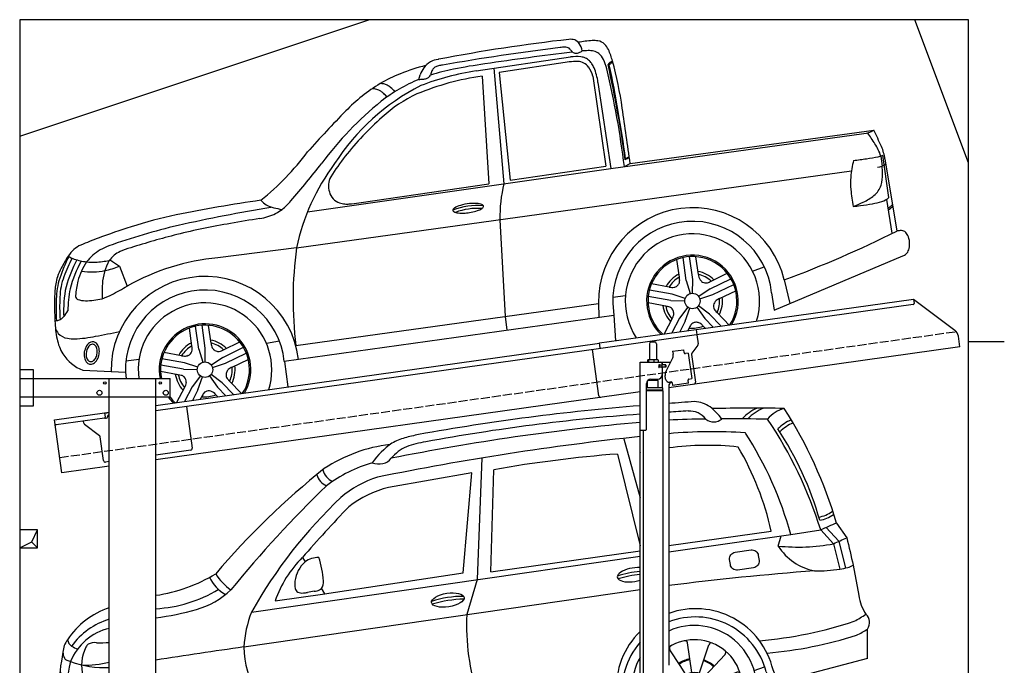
# Model space of a CAD drawing. Extents: x 199 to 6000, y -475 to 5750.
# Tile 3 of 3: x 199 to 5700, y 2144 to 5750. Entities that reach past the tile are written whole.
import ezdxf

# ---------------------------------------------------------------- set-up
doc = ezdxf.new("R2010")
doc.units = 0
doc.header["$LTSCALE"] = 10
doc.header["$MEASUREMENT"] = 0
doc.linetypes.add('GEN3', pattern=[6.25, 5, -1.25])
doc.layers.get('0').update_dxf_attribs({"linetype": 'CONTINUOUS'})
for name, color, linetype in [('3', 6, 'GEN3'), ('BREAKTHROUGH', 1, 'CONTINUOUS'), ('CAR', 1, 'CONTINUOUS'), ('SICHTBARE_KANTEN_DIN_', 7, 'CONTINUOUS')]:
    doc.layers.add(name, color=color, linetype=linetype)
doc.layers.add('AM_0', color=7, linetype='CONTINUOUS', lineweight=30)

# ---------------------------------------------------------------- blocks, each defined once
blk = doc.blocks.new('Car195K_OG')
at = {"layer": 'CAR'}
for p, q in [((23121, 2973.4), (23649.1, 3051.7)), ((23220.3, 2988.5), (23276.3, 2342.8)), ((23642.7, 3024.1), (23249, 2965.9)), ((22801, 2926.7), (22809.4, 2952.6)), ((23154.1, 2945.1), (23192.6, 2343.7)), ((23249, 2965.9), (23311.6, 2364.5)), ((23773.2, 2944.6), (23846.3, 2442.1)), ((23801.5, 2909.9), (23872.7, 2429)), ((23981.4, 2455.9), (25342.2, 2643.7)), ((23872.7, 2429), (25286.3, 2623.8)), ((25382.1, 2498.3), (25388.9, 2442.7)), ((25427.3, 2267.1), (25392.5, 2503.5)), ((25405, 2482), (25470.3, 2078.4)), ((22179.4, 2187.5), (23872.7, 2429)), ((23311.6, 2364.5), (23846.3, 2442.1)), ((23949.2, 2439.5), (23981.4, 2455.9)), ((22118.2, 1984.9), (25217.9, 2415.7)), ((22466.6, 2237.3), (23192.6, 2343.7)), ((25412.9, 2255.8), (25442.6, 2067.6)), ((25421.9, 2205.8), (25446.2, 2227.7)), ((25423.5, 2195.2), (25447.8, 2217.1)), ((23253.7, 2142.7), (23282.4, 1602.1)), ((22118.2, 1984.9), (21678.2, 1930.4)), ((24295.1, 1804), (24277.1, 1931.4)), ((24330.7, 1809), (24312.8, 1936.5)), ((24363.1, 1837), (24349.2, 1936.2)), ((24785.6, 1637.2), (25504.9, 1941.4)), ((21090.1, 1909), (21128.3, 1883.8)), ((21128.3, 1883.8), (21172.4, 1772.5)), ((24256.2, 1821.9), (24242.2, 1921.2)), ((24665.2, 1855.9), (24730.7, 1880.5)), ((24433.4, 1799.6), (24523.5, 1843.5)), ((24198.9, 1766.6), (24100.2, 1784)), ((24295.1, 1804), (24317.1, 1730)), ((24329.9, 1731.8), (24330.7, 1809)), ((24428.4, 1757.1), (24544.1, 1813.5)), ((24444.2, 1724.7), (24559.8, 1781.1)), ((24842.3, 1807.7), (24873.5, 1674.5)), ((23886.7, 1710.4), (23954.3, 1719)), ((24209.2, 1691.7), (24082.5, 1714)), ((24215.4, 1727.2), (24088.7, 1749.5)), ((24288.6, 1702.5), (24215.4, 1727.2)), ((24428.4, 1757.1), (24364.8, 1713.2)), ((24370.5, 1701.6), (24444.2, 1724.7)), ((24480.8, 1702.5), (24570.9, 1746.5)), ((24771.9, 1735.3), (24785.6, 1637.2)), ((22114, 1440), (23804.5, 1674.5)), ((23804.4, 1677.9), (23806.6, 1597.7)), ((23884.8, 1674), (23889.5, 1609.7)), ((24190.8, 1658.4), (24081.4, 1677.7)), ((24180.2, 1660.3), (24184.8, 1659.4)), ((24184.8, 1659.4), (24190.8, 1658.4)), ((24209.2, 1691.7), (24286.4, 1689.8)), ((24303.8, 1654.2), (24257.7, 1592.2)), ((24354.4, 1653.7), (24399.1, 1590.7)), ((24425, 1615.7), (24363.6, 1662.6)), ((22049.2, 1351.9), (23889.5, 1609.7)), ((23282.4, 1602.1), (23292.1, 1526)), ((23889.5, 1609.7), (23900, 1467)), ((24289.5, 1575.3), (24315.1, 1648.2)), ((24425, 1615.7), (24489.6, 1548.8)), ((24466.9, 1624.1), (24536.6, 1552)), ((21572.4, 1420.6), (21554.4, 1548)), ((21608, 1425.6), (21590.1, 1553)), ((21640.4, 1453.5), (21626.5, 1552.8)), ((24216, 1590.4), (24170.6, 1505)), ((24257.7, 1592.2), (24214.6, 1511.2)), ((24289.5, 1575.3), (24258.7, 1517.4)), ((24315.5, 1547.5), (24315.5, 1547.5)), ((24389.3, 1549.1), (24401.4, 1536.5)), ((24399.1, 1590.7), (24445.5, 1542.7)), ((21533.5, 1438.5), (21519.5, 1537.8)), ((24310.4, 1538), (24302.8, 1523.6)), ((21705.7, 1373.6), (21821.4, 1430.1)), ((21710.7, 1416.1), (21800.8, 1460.1)), ((21949.3, 1453.7), (22022.9, 1465.9)), ((21476.2, 1383.2), (21377.5, 1400.6)), ((21572.4, 1420.6), (21594.4, 1346.6)), ((21607.2, 1348.4), (21608, 1425.6)), ((21721.5, 1341.3), (21837.1, 1397.7)), ((21164.7, 1355.1), (21238, 1363.6)), ((21486.5, 1308.3), (21359.8, 1330.6)), ((21492.8, 1343.7), (21366, 1366.1)), ((21565.9, 1319.1), (21492.8, 1343.7)), ((21705.7, 1373.6), (21642.1, 1329.8)), ((21647.8, 1318.2), (21721.5, 1341.3)), ((21758.1, 1319.1), (21848.2, 1363)), ((22050.2, 1350.8), (22070.1, 1208.8)), ((20924.3, 1302.2), (21162.1, 1290.6)), ((21162.1, 1290.6), (21165.3, 1256.1)), ((21457.5, 1276.8), (21358.7, 1294.2)), ((21486.5, 1308.3), (21563.7, 1306.4)), ((21581.1, 1270.8), (21535, 1208.8)), ((21631.7, 1270.3), (21676.4, 1207.3)), ((21702.3, 1232.3), (21640.9, 1279.2)), ((21566.8, 1191.9), (21592.4, 1264.7)), ((21702.3, 1232.3), (21766.2, 1166.1)), ((21744.2, 1240.7), (21810.3, 1172.3)), ((21492.4, 1205.3), (21447.7, 1121.3)), ((21535, 1208.8), (21491.8, 1127.5)), ((21566.8, 1191.9), (21535.9, 1133.7)), ((21666.6, 1165.6), (21678.1, 1153.7)), ((21676.4, 1207.3), (21722.1, 1159.9))]:
    blk.add_line(p, q, dxfattribs=at)
for centre in [(24329.4, 1688.8), (21606.7, 1305.3)]:
    blk.add_circle(centre, 43, dxfattribs=at)
for centre, radius, start, end in [((24725.5, -6417.7), 9629, 96.47446, 100.85339), ((23649.3, 3077.1), 73.4, 72.0898, 97.6069), ((23650, 3094.4), 56.9, 35.9086, 67.3631), ((23832.5, 2323.2), 822.5, 94.426, 99.8167), ((23777.6, 2991.2), 152.2, 80.9074, 93.2384), ((23792.1, 3075.4), 66.8, 45.6842, 81.7861), ((25070.3, -9124.1), 12317.2, 96.90144, 99.99265), ((23634, 2858.3), 249.5, 96.8777, 100.1641), ((23616, 3021.3), 85.5, 85.9946, 97.9359), ((23619.3, 3068.3), 38.4, 65.5879, 86.0234), ((23619.1, 3070.4), 36.5, 43.8646, 64.7121), ((23571.1, 3022.9), 104.1, 32.7935, 44.4029), ((23677.8, 3128.9), 56, 280.5355, 299.3451), ((23621.7, 3072.3), 92.9, 8.1919, 36.7067), ((23656.4, 3163.5), 96.7, 300.338, 306.2448), ((24992.5, -27275.5), 30388, 92.35054, 92.41212), ((23751.8, 2946.5), 140.6, 79.1301, 92.2727), ((23766, 3022.2), 63.5, 49.8976, 78.8423), ((23759.7, 3045.6), 110.8, 25.2971, 44.499), ((23558.5, 2950.6), 333.3, 13.5316, 25.2706), ((22931.6, 2895.4), 144.9, 99.108, 116.6374), ((22942.2, 2853.8), 187.6, 98.9124, 100.2979), ((26225.5, -17672.4), 20910, 97.05182, 98.40228), ((23681.1, 2759.7), 267.2, 88.2709, 98.5554), ((23681.2, 2826.2), 227.8, 83.6924, 98.3399), ((23680.9, 3113.3), 40.8, 236.7299, 252.2157), ((23679.7, 3115.2), 42.2, 254.5709, 281.4228), ((23687.6, 2951), 75.8, 35.4766, 88.7967), ((23693.9, 2957.4), 96, 67.0925, 82.6238), ((23701.6, 2978.4), 73.7, 44.3659, 66.3045), ((23675.9, 2952.7), 110.1, 33.0246, 44.5609), ((23739.3, 2993.6), 102.6, 25.6956, 48.8006), ((23619.1, 2931.2), 238, 13.3074, 26.6844), ((23911.8, 2953.6), 79.8, 111.4449, 122.6702), ((21876.5, 2471.8), 2081.9, 8.1279, 15.5124), ((23117.4, 1910.5), 1128.3, 104.3029, 111.8361), ((22961, 2901.2), 160.1, 146.1118, 161.2737), ((23324.2, 1577.7), 1410.4, 98.2826, 111.3172), ((22922.2, 2924), 115.1, 118.8736, 144.7924), ((23249.9, 1727), 1282, 101.475, 107.3981), ((22973.6, 2931.3), 108.3, 153.5786, 166.173), ((22910.6, 2962.9), 37.8, 122.3352, 153.9797), ((22924.1, 2936.3), 67.5, 101.7843, 120.0081), ((22965.2, 2746.4), 261.9, 97.0656, 102.1006), ((23612.4, -105.2), 3149.6, 98.0743, 101.3082), ((23634.9, 2909.8), 142.6, 14.1152, 37.0506), ((23635.1, 2926), 158.8, 24.3684, 33.0808), ((23504.4, 2874.6), 299.2, 6.7816, 23.0043), ((19067.5, 1841.9), 4918.1, 6.9798, 13.4516), ((23887.9, 2992), 34.5, 123.6947, 150.1279), ((17572.8, 1598.4), 6441.6, 7.83556, 12.65201), ((23985.5, 2871.9), 182.2, 123.8481, 131.5184), ((16913.2, 1530.4), 7106.9, 7.69928, 12.003), ((23023.9, 2145.2), 875.7, 111.8698, 120.0726), ((23144.3, 2096), 898.8, 112.4581, 127.9936), ((23373.2, 1438.1), 1522.9, 98.2711, 112.5029), ((22804.1, 3165.9), 239.2, 269.2554, 274.7751), ((22817.1, 3013.3), 86.1, 274.6028, 287.554), ((22830.8, 2970.7), 41.3, 287.2901, 312.0916), ((22823.6, 2975.9), 50.1, 314.2088, 329.1782), ((23930.5, 2663.7), 1101.8, 164.5522, 164.9235), ((23378.2, 1782.6), 1245.4, 117.0691, 147.2632), ((23098.4, 2059.5), 987.4, 121.3251, 135.6147), ((22538.6, 2658.5), 215.2, 86.2814, 89.6675), ((22548.3, 2807.1), 66.2, 73.9912, 86.2876), ((22546.7, 2803.9), 69.7, 62.8909, 73.4731), ((22533.4, 2778.6), 98.3, 53.4523, 62.7327), ((22587, 2815.8), 87.2, 77.3215, 91.2525), ((22588.4, 2828.5), 74.5, 61.19, 76.4796), ((22562.8, 2782.3), 127.3, 50.9058, 61.1256), ((22402.3, 2586.7), 380.4, 45.6097, 50.7159), ((22489.7, 2719.9), 171.5, 47.7388, 53.4153), ((23098.8, 2173.5), 739, 114.674, 132.8815), ((22258, 2469.5), 512.7, 44.4871, 47.3964), ((26749.9, -1519.5), 6100.4, 135.58043, 138.52074), ((23802, 1310.4), 1923.1, 129.0252, 143.3715), ((3868, -234.4), 20292.5, 7.61845, 8.50319), ((23593.6, 1564.6), 1522.7, 130.932, 142.2518), ((25277.4, 2737.4), 113.9, 274.4979, 304.6598), ((19320.8, -258.7), 6684.3, 24.85685, 25.73491), ((24475.6, 2009.6), 1035.8, 32.5449, 36.6162), ((25068, 2387.6), 333.1, 19.424, 32.5525), ((25106.2, 2436.6), 302.2, 8.6549, 22.2609), ((20954, 3443.5), 1533.9, 308.9936, 323.0318), ((23683.4, 1492.6), 1637.8, 142.1816, 147.0795), ((24013.3, 2397.8), 98.4, 111.6743, 126.8161), ((24034.6, 2357.7), 147.5, 113.2074, 122.0972), ((25053.2, 4029.9), 1566.2, 276.4431, 279.1472), ((25022.3, 4325), 1862.6, 278.6443, 280.6814), ((25352.2, 2585.8), 92.4, 279.5157, 293.1633), ((25383.2, 2513), 13.3, 293.7852, 314.5208), ((17963.1, 5798.2), 5441.5, 319.2747, 322.1291), ((23277.8, 1745.7), 1184, 143.1321, 168.3482), ((25942.2, 2306.9), 732.4, 166.8492, 174.193), ((25354, 2524), 88.5, 276.2862, 308.9628), ((24890.6, 2391.9), 500.9, 0.8296, 5.8111), ((22401.9, 2331.7), 106.3, 151.3746, 198.6279), ((25594, 2348.5), 381.8, 175.1142, 185.6841), ((25188, 2392.5), 203.5, 343.5756, 1.8745), ((24066.9, 2153.7), 813.3, 166.477, 180.7778), ((26340.9, 2425.2), 1132.6, 185.8029, 190.6157), ((25270.7, 2370.7), 118.1, 307.9631, 342.404), ((22389.5, 2323.1), 91.9, 195.9846, 250.2132), ((25161.6, 2508.3), 293.7, 294.5805, 308.219), ((25357.4, 2342.6), 102.8, 287.1634, 312.7722), ((23094, -5942.2), 8277.4, 98.16006, 101.48486), ((24039.2, -9852.5), 12239.6, 99.71311, 102.18461), ((22029.6, 2350.3), 148.3, 221.8603, 236.9371), ((22024.6, 2356.6), 151, 239.8265, 256.9166), ((22106.2, 2697.6), 501.7, 256.6518, 262.041), ((21898.6, 2374.9), 222.9, 297.3948, 308.516), ((21774.1, 2524.6), 417.6, 309.0964, 318.519), ((22395, 2340.1), 109.8, 250.5155, 265.7031), ((22399.6, 2406.1), 175.9, 265.8057, 274.1496), ((22367.6, 2820.2), 591.2, 274.2897, 279.6382), ((23130.2, 1851.2), 371.1, 85.3193, 111.9662), ((23005.2, 2193.5), 14.4, 133.1718, 162.4623), ((23022.4, 2176.9), 38.3, 126.3475, 134.91), ((23063.3, 2110.4), 116.3, 104.9055, 123.1489), ((23127.9, 1859.8), 346.2, 85.9264, 110.6585), ((23112.3, 1953.5), 280.6, 95.8383, 106.3349), ((23109.6, 2009.9), 224.2, 84.0935, 96.6363), ((23094.4, 2296.5), 108.3, 288.4762, 302.4692), ((23122.7, 2143.9), 89.6, 74.227, 83.5751), ((23137.7, 2195), 36.3, 57.0058, 75.11), ((23130.6, 2237.2), 38.9, 304.3291, 315.457), ((23151.4, 2216.1), 11.2, 19.6705, 57.1037), ((23148.1, 2220.2), 14.5, 314.8448, 342.3277), ((23154.9, 2217.9), 7.28, 343.4502, 15.8501), ((24330.8, 1683.2), 526.4, 13.6855, 180.5716), ((24805, 3250.7), 1117.2, 292.2247, 295.3737), ((24401.2, 8420.5), 6258.8, 277.58739, 277.95954), ((24945.3, 4549.5), 2349.8, 277.8917, 279.53), ((25284.5, 2575.9), 347.3, 278.2404, 287.2987), ((22005.6, -480.5), 2708.3, 101.9247, 107.4391), ((29526.3, -42816.6), 45606.5, 99.61081, 99.81904), ((21864.7, 2463.7), 317.5, 278.5836, 295.455), ((22998.3, 2195.8), 7.12, 163.2397, 194.3716), ((23002, 2197.5), 11.2, 197.9811, 241.2596), ((23024.2, 2237.8), 57.1, 241.221, 266.1181), ((23043.3, 2390.4), 210.9, 263.7449, 274.3603), ((23038.5, 2477.5), 298.1, 273.9967, 280.5948), ((23049.8, 2423.5), 242.9, 280.3268, 288.9663), ((22304.8, -1392.6), 3668.2, 107.6293, 110.6581), ((22431.9, -1889.3), 4118, 103.7101, 109.3275), ((22471.7, -2143.7), 4326.3, 99.6203, 103.6618), ((24329.4, 1688.8), 444.9, 6.0029, 181.8997), ((21748, 24), 2146.4, 110.091, 112.8821), ((22799.3, -3159), 5390.8, 104.4964, 107.3526), ((24329.4, 1688.8), 375.1, 342.6049, 213.2261), ((22517.5, 8033.8), 6647.2, 290.47429, 296.3734), ((25500.6, 1955.7), 126.4, 91.5686, 103.8722), ((25497.5, 2049.1), 32.9, 44.6103, 90.5785), ((25474, 2026.9), 65.2, 18.3609, 44.0278), ((25423.4, 2008.1), 119.2, 359.0927, 19.2704), ((20977.9, 1854.4), 160.6, 113.6637, 130.6793), ((21176, 1709.2), 306.7, 110.4374, 129.9184), ((21313.2, 1559.4), 444.1, 105.904, 114.0907), ((24174.1, 1698.1), 2075.8, 172.0602, 187.1405), ((25439.5, 2006.5), 103, 342.2868, 359.8428), ((21621.8, 1534.3), 873.5, 152.5943, 161.1559), ((21618, 1444.6), 920.1, 147.4831, 152.2848), ((21753, 1471.8), 999, 152.8208, 159.3143), ((20986.1, 1850), 169.3, 131.8216, 148.2153), ((20986.6, 2198.7), 297, 240.9009, 248.1435), ((21196, 1710.7), 318.8, 132.8466, 141.8155), ((21193.3, 1829.3), 148.7, 114.368, 144.747), ((21794.6, 667.7), 1268, 95.2674, 119.3883), ((24329.4, 1688.8), 256, 329.0759, 226.637), ((24329.4, 1688.8), 248.2, 327.6097, 228.0879), ((25488, 1992.9), 54.2, 288.1479, 310.1389), ((25486.5, 1990.6), 53.5, 313.033, 343.2157), ((21108.6, 1714.1), 343.7, 152.554, 161.4737), ((21563.5, 1559.6), 762.4, 151.9407, 164.1197), ((21513.8, 1584.4), 682.7, 151.3057, 165.3772), ((20979.5, 2227.8), 321.8, 251.2501, 263.9212), ((21264.4, 1698.2), 381.7, 146.6907, 164.5267), ((20977.5, 2108.3), 203.1, 260.9099, 274.7254), ((20952, 2592.4), 687.8, 273.5247, 280.0394), ((21338, 1765.5), 305.4, 150.644, 176.5084), ((20960, 2278), 428.6, 281.7279, 293.1276), ((21071.6, 1887), 28.1, 61.2378, 89.4029), ((21025.5, 1795), 131, 60.4496, 62.9607), ((21047.6, 1737.9), 278.4, 162.1393, 170.2129), ((21209.1, 1687.3), 433.7, 162.6731, 178.3134), ((21186.5, 1692.2), 391.2, 160.2072, 177.3163), ((20978.3, 2359.6), 508.6, 262.9991, 270.6259), ((20976, 2197.6), 346.7, 271.2967, 281.8292), ((21607, 1300.7), 525.4, 6.8123, 180.6793), ((24329.4, 1688.8), 167.9, 116.7612, 151.2388), ((24329.4, 1688.8), 152, 118.8141, 149.1859), ((24153.7, 1802.1), 104.4, 0.6272, 10.9408), ((24329.4, 1688.8), 167.9, 44.7612, 79.2388), ((24329.4, 1688.8), 152, 46.8141, 77.1859), ((24487.9, 1849.2), 125.4, 185.6208, 192.7363), ((24403.7, 1830.9), 39.2, 193.7941, 216.812), ((21076, 1728.4), 308, 169.3587, 176.4157), ((21499, 1631.5), 682.6, 168.4475, 182.6193), ((21442.8, 1672.8), 560.9, 166.8918, 175.2579), ((22031.4, 1721.4), 1000.1, 176.4095, 181.1259), ((19812.4, 4103.3), 2698.5, 298.1402, 300.2624), ((24225.5, 1888.3), 124.5, 257.6814, 265.1534), ((24217.3, 1802.9), 38.8, 266.5628, 283.705), ((24215.2, 1810.8), 46.9, 283.9683, 307.0907), ((24219.9, 1805.2), 39.6, 306.4538, 331.4072), ((24224.7, 1801), 33.4, 333.7468, 3.8019), ((24410.2, 1835.3), 47.1, 216.3686, 230.9953), ((24408.8, 1833.3), 44.7, 230.8204, 248.5107), ((24404.1, 1821.7), 32.1, 248.6824, 268.6356), ((24403.2, 1824), 34.4, 270.1953, 286.918), ((24383, 1890.9), 104.3, 286.8381, 298.8895), ((21798.3, 1675.2), 1032.3, 175.9846, 179.8652), ((21926.1, 1660.4), 1131.5, 177.4627, 183.7844), ((21459.2, 1633.7), 618.3, 168.5229, 179.9927), ((20925.9, 1717.6), 42.1, 177.9174, 184.6923), ((20901.9, 1715.1), 17.9, 182.8028, 225.5165), ((20966.2, 1937.4), 244.5, 285.4812, 299.1104), ((21606.7, 1305.3), 444.9, 6.0029, 181.8997), ((24329.4, 1688.8), 167.9, 332.7612, 7.2388), ((22725.6, 1672.4), 1959.6, 179.8471, 180.9069), ((22094, 1652.8), 1319.3, 177.9484, 183.2062), ((20906.7, 1720.8), 25.4, 226.8075, 244.4586), ((20939.3, 1819.3), 129, 250.2491, 269.7482), ((20940, 2060.5), 370.2, 269.8044, 284.2921), ((21606.7, 1305.3), 373.1, 342.5909, 187.5819), ((24329.4, 1688.8), 167.9, 188.7612, 223.2388), ((24329.4, 1688.8), 152, 190.8141, 221.1859), ((24183.7, 1612.7), 46.2, 51.2646, 81.2434), ((24486.2, 1658.8), 39.4, 169.7821, 183.9694), ((24475.8, 1658.2), 29, 184.1677, 211.3441), ((24494.2, 1657.1), 47.5, 152.9007, 169.4201), ((24490.2, 1659.4), 43, 130.4068, 153.292), ((24512.1, 1625.7), 82.9, 112.1642, 126.7908), ((24329.4, 1688.8), 152, 334.8141, 5.1859), ((22450.5, 1656.6), 1684.3, 180.5165, 182.7169), ((20764.5, 1650), 72.3, 306.5047, 316.5954), ((20665.9, 1732.6), 200.9, 318.8046, 330.542), ((24188.1, 1622.9), 35.7, 26.9866, 46.4496), ((24122.8, 1643.8), 107.4, 329.1316, 338.1496), ((24178.3, 1617.8), 46.8, 4.1107, 27.1242), ((24181.9, 1618.1), 43.1, 340.6045, 3.9805), ((24531.1, 1693.8), 94.7, 212.3506, 227.3756), ((20662.5, 2019.9), 455.6, 283.4014, 284.7659), ((21391.9, 1601.8), 624.3, 182.3021, 191.5824), ((20753.3, 1683), 106.6, 283.7471, 294.825), ((20773, 1639.1), 58.5, 295.2909, 306.165), ((21606.7, 1305.3), 256, 329.2987, 191.0852), ((21606.7, 1305.3), 248.2, 327.8444, 191.4374), ((24404.5, 1494.1), 103.8, 143.7217, 154.9669), ((24329.4, 1688.8), 152, 262.8141, 293.1859), ((24348.3, 1536.6), 33.3, 120.8621, 145.458), ((24349.2, 1531.9), 37.9, 92.4372, 118.4504), ((24350.1, 1522.3), 47.5, 70.7543, 93.0472), ((24352.9, 1530.3), 39, 53.8197, 70.6772), ((24317.1, 1487), 95.2, 40.691, 51.8177), ((20854.4, 1562.9), 87.1, 197.0427, 219.5236), ((20851, 1566.5), 87, 222.8153, 261.3631), ((20849.2, 2175.3), 698.8, 272.4053, 282.0828), ((19885.4, 7455.1), 6065.5, 280.54505, 281.83016), ((24329.4, 1688.8), 167.9, 294.651, 295.2388), ((21038.6, 1528.6), 263.5, 191.3992, 210.9578), ((20873.6, 1662.7), 185.5, 258.9402, 271.529), ((21012.5, 1394.6), 80.1, 140.9741, 167.0741), ((21013.6, 1392.2), 71.1, 141.4617, 176.5914), ((20983.2, 1419.7), 41.6, 98.7114, 142.4272), ((20979.4, 1420.3), 26.9, 90.6459, 142.8108), ((20979.7, 1433.2), 27.7, 78.8206, 95.8171), ((20978.2, 1427.5), 19.7, 63.2512, 87.4843), ((20978.8, 1430.4), 30.6, 46.2607, 78.0713), ((20972.4, 1419.1), 29.8, 20.2475, 60.5855), ((20965, 1416.9), 50, 16.8918, 45.5503), ((20934.4, 1406.6), 82.2, 354.9339, 17.5385), ((21606.7, 1305.3), 167.9, 116.7612, 151.2388), ((21606.7, 1305.3), 152, 118.8141, 149.1859), ((21466.5, 1422.4), 68.9, 346.3108, 13.5422), ((21606.7, 1305.3), 167.9, 44.7612, 79.2388), ((21606.7, 1305.3), 152, 46.8141, 77.1859), ((21700.8, 1455.4), 60.4, 181.8242, 207.5902), ((21013.6, 1525.9), 240.9, 213.4796, 248.2606), ((21022.4, 1390.5), 90.8, 165.9496, 190.8459), ((21009.4, 1391.5), 67, 175.7645, 196.1093), ((20946.1, 1398.6), 57.2, 316.3404, 340.0261), ((20927.9, 1406.1), 76.8, 339.3689, 357.6307), ((20941.9, 1406.4), 62.9, 356.853, 21.4965), ((20923.3, 1406.5), 93.2, 335.8963, 355.6383), ((21503.8, 1510.4), 130.2, 257.7641, 264.6185), ((21494.4, 1421.9), 41.1, 266.0702, 297.4491), ((21496.8, 1421.4), 39.7, 294.3107, 337.2428), ((21686.9, 1451.2), 46.2, 210.9436, 231.4282), ((21684, 1446.6), 40.7, 230.5264, 259.8145), ((21681, 1440.7), 34.5, 263.3305, 291.7222), ((21649.4, 1531.9), 131, 289.789, 297.9065), ((20986.4, 1382.1), 53.8, 189.3244, 226.0932), ((20980.2, 1382.3), 36.4, 194.8891, 228.6154), ((20969.1, 1365.5), 29.8, 228.0116, 264.4228), ((20969, 1370.3), 20, 230.0625, 280.6357), ((20968, 1369.7), 33.9, 266.9274, 309.8081), ((20966.4, 1378.8), 28.9, 282.533, 316.8266), ((20948.1, 1394.5), 65.8, 309.2817, 336.582), ((21606.7, 1305.3), 167.9, 332.7612, 7.2388), ((21606.7, 1305.3), 167.9, 188.7612, 223.2388), ((21606.7, 1305.3), 152, 190.8141, 221.1859), ((21439.8, 1150.2), 127.9, 74.6638, 82.0619), ((21467.1, 1240), 34.1, 46.737, 78.9408), ((21765.1, 1275.4), 40.9, 160.1945, 187.0518), ((21759.5, 1276.7), 35.5, 189.0786, 222.4827), ((21770.3, 1274.1), 46.3, 137.2107, 160.8721), ((21783.8, 1253.5), 70.5, 111.4344, 132.347), ((21606.7, 1305.3), 152, 334.8141, 5.1859), ((21458.5, 1234.9), 43.8, 358.727, 43.2081), ((21448.5, 1236.6), 53.9, 324.4672, 357.1332), ((21844, 1342.8), 142.8, 219.1433, 225.6805), ((23135.8, 320.8), 1758.4, 151.2894, 152.2338), ((21606.7, 1305.3), 152, 262.8141, 293.1859), ((21634, 1143.6), 45.9, 122.8548, 151.5285), ((21627.9, 1142.9), 43.5, 74.578, 115.6236), ((21624.2, 1134.6), 52.5, 36.2317, 73.1292), ((21606.7, 1305.3), 256, 217.0411, 226.7013), ((21606.7, 1305.3), 248.2, 218.3163, 228.1556)]:
    blk.add_arc(centre, radius, start, end, dxfattribs=at)
blk = doc.blocks.new('Car200VanEG')
at = {"layer": 'CAR'}
for p, q in [((29554, 5533), (29644.2, 5203.4)), ((29518.3, 5448.3), (29644.2, 4935.9)), ((29642.4, 5463.9), (29644.2, 5457.7)), ((28811.4, 4789.7), (28827.1, 5360.5)), ((30742, 5062.9), (30799.4, 4981.1)), ((29804.2, 4937), (30377.2, 5017.9)), ((30486.3, 4999.8), (30653.3, 5024.4)), ((30653.3, 5024.4), (30724.5, 4947.4)), ((30684.3, 5037.8), (30754.4, 4960.9)), ((29804.2, 4901.5), (30486.3, 4999.8)), ((30416.3, 4934.3), (30432.2, 4992.1)), ((30754.4, 4960.9), (30792.2, 4811.8)), ((28811.4, 4789.7), (29644.2, 4908.5)), ((30724.5, 4947.4), (30760.1, 4806.3)), ((27473.8, 4565.4), (29644.2, 4878.4)), ((30835.2, 4826.9), (30866.4, 4658.6)), ((28734.5, 4747.2), (28676.2, 4551.8)), ((27430.9, 4371.2), (29644.2, 4691.5)), ((27605.2, 4629.3), (27883.5, 4667.2)), ((30914.1, 4306.6), (30915.2, 4471)), ((29867.5, 4267.5), (29810.6, 4355.7)), ((29934.4, 4229.2), (29908.9, 4393.2)), ((29975.5, 4225.7), (30028.3, 4383)), ((30006.6, 4207.3), (30118.9, 4329.5)), ((30914.1, 4306.6), (30450.1, 4183.1)), ((29900.6, 4216.4), (29867.5, 4267.5)), ((30281.7, 4238.9), (30340.1, 4259.4)), ((30414.3, 4179), (30387.3, 4242.5)), ((27627.7, 3941.8), (29515.6, 4203.1)), ((29872.3, 4186.4), (29818.3, 4217.2)), ((30029.5, 4173), (30185.4, 4229.8)), ((29861.3, 4152), (29827.2, 4155.4)), ((30034.6, 4137.2), (30200.1, 4125.7)), ((27652, 3860), (29511.9, 4116.2)), ((29545.2, 4112.3), (29600.8, 4119.5)), ((29887.1, 4081), (29804.2, 3996)), ((29867, 4111.1), (29809.8, 4088.4)), ((29997.1, 4071.7), (30033.3, 4019.2)), ((30022, 4098), (30128.9, 4032.6)), ((26432.8, 4023.8), (26384.9, 4016.7)), ((29528.2, 4006.8), (29519, 4057.8)), ((29922.6, 4060.1), (29905, 4002.2)), ((29958.6, 4057), (29964.6, 4009.5)), ((27160.1, 3887), (27103.2, 3975.2)), ((27227, 3848.7), (27201.4, 4012.7)), ((27268.1, 3845.2), (27320.9, 4002.5)), ((27732.4, 3771), (29487.4, 3987.6)), ((28751.2, 4011.6), (28791.1, 3909)), ((27299.2, 3826.8), (27411.4, 3949)), ((27164.8, 3805.9), (27020.8, 3888.1)), ((27193.2, 3835.9), (27160.1, 3887)), ((27570.2, 3870), (27619.1, 3877.4)), ((27322.1, 3792.5), (27478, 3849.3)), ((27153.8, 3771.5), (27019.4, 3784.9)), ((27327.1, 3756.7), (27492.6, 3745.2)), ((27159.6, 3730.6), (27005, 3669.1)), ((27179.7, 3700.5), (27086.5, 3605.1)), ((27289.7, 3691.2), (27325.9, 3638.7)), ((27314.6, 3717.5), (27421.5, 3652.1)), ((27215.2, 3679.6), (27197.3, 3620.6)), ((27251.2, 3676.5), (27257.1, 3629))]:
    blk.add_line(p, q, dxfattribs=at)
for points in [[(28761.3, 5427.7), (28734.5, 4747.2)], [(27863.9, 4698.5), (27882.5, 4667.3), (28655.6, 4784.3), (28704.2, 5343.7), (28238.8, 5261.3)], [(27758.3, 4871.4), (27772.9, 4846.9)]]:
    blk.add_lwpolyline(points, dxfattribs=at)
blk.add_lwpolyline([(30175.4, 4900.1), (30264.2, 4912.6, -0.414214), (30304.9, 4882), (30308.9, 4853.6, -0.414214), (30278.2, 4812.9), (30189.4, 4800.5, -0.414214), (30148.7, 4831.1), (30144.7, 4859.5, -0.414214)], format="xyb", close=True, dxfattribs=at)
for centre, radius in [((29947.8, 4143.3), 87), ((29950, 4142.8), 39.2), ((29958.8, 4205.5), 5.16), ((29892, 4173), 5.16), ((30010.4, 4152.1), 5.16), ((29902.3, 4099.4), 5.16), ((29975.5, 4086.5), 5.16), ((27240.4, 3762.8), 87), ((27184.6, 3792.5), 5.16), ((27240.4, 3762.8), 39.2), ((27251.4, 3825), 5.16), ((27303, 3771.6), 5.16), ((27194.9, 3718.9), 5.16), ((27268.1, 3706), 5.16)]:
    blk.add_circle(centre, radius, dxfattribs=at)
for centre, radius, start, end in [((36132.4, -79851.1), 85815.3, 94.132158, 94.22895), ((29935.7, 5559.5), 182.1, 56.7316, 85.9018), ((30652, -6879.3), 12637.8, 94.57407, 100.23429), ((30440, -5246.2), 10945.8, 94.16954, 100.48914), ((35546.6, -81008), 86879.7, 93.718007, 93.789795), ((29918.8, 5570.6), 118.3, 37.9475, 92.9239), ((29817.6, 5437.9), 350, 36.1738, 51.4653), ((30275.3, -6080.3), 11784.7, 89.15401, 91.10661), ((30397.6, 5476.5), 248.8, 113.6534, 137.4736), ((30415.6, 5492.7), 227, 111.2583, 138.0462), ((30496.6, 5529.2), 180.2, 105.2084, 140.7984), ((28349.5, 4356.1), 2494.8, 16.4595, 32.68), ((30794.7, -7277.3), 12953.5, 95.09603, 101.31232), ((30035.4, 448.2), 5195.2, 90.2568, 92.5509), ((30054.7, 5692.7), 65.1, 229.2026, 271.6116), ((30058.1, 5690), 62.5, 268.4923, 312.6784), ((30165.6, -5629.4), 11274.2, 89.02739, 90.33277), ((28414.3, 4332.6), 2343.4, 17.1714, 34.0046), ((30586.4, 5414), 245.7, 113.4045, 134.4434), ((30593.9, 5402.8), 239.4, 113.3845, 134.7993), ((28660.9, 4374.9), 1209.6, 102.1374, 105.8539), ((30052.5, 2876.9), 2696.3, 86.163, 95.2852), ((28505.6, 4454.6), 2054.1, 15.3901, 32.7515), ((28852.8, 4566.2), 1867, 15.9234, 33.237), ((28346.7, 4664.7), 842.7, 96.8265, 123.5878), ((28475.6, 5181.9), 392.4, 123.6046, 146.4558), ((31358.1, -10357.5), 15995.8, 96.15089, 101.47013), ((28428.4, 5198.3), 354, 106.0658, 118.7077), ((28537.3, 4944.3), 579.3, 98.9357, 109.9719), ((28534.9, 5168.7), 380.1, 129.4274, 137.6867), ((28412, 5310.4), 192.6, 112.1015, 127.9582), ((30034.9, -1376.9), 6844.8, 94.32835, 100.16386), ((30019.2, 3912), 1585, 83.7303, 97.7956), ((28789.5, 4663.7), 1626.8, 12.5758, 30.4243), ((28350.2, 4674.5), 751.7, 105.5315, 127.4465), ((28185.8, 5550.8), 156.6, 256.2361, 278.0274), ((28202.9, 5454.7), 59.2, 274.6807, 329.3779), ((30580.7, 1971), 4338.4, 128.4908, 139.6504), ((27963.6, 5382.3), 93.8, 193.5187, 246.9725), ((27932, 5361.2), 98, 196.9057, 246.6194), ((28340.3, 4783.8), 559.2, 106.9536, 131.1058), ((32393.8, 596.7), 6489, 133.91457, 140.89178), ((28374.7, 4700.1), 577.5, 103.6128, 128.1961), ((29803.3, 3263.9), 2668.3, 133.2704, 150.8036), ((33439.9, -79.1), 7535.6, 136.01785, 138.94052), ((30604, 5296.3), 203.8, 280.807, 303.8471), ((30606.7, 5287), 212.7, 281.2217, 303.651), ((38312.8, -12498.3), 19123.7, 113.32123, 113.61114), ((30525.1, 6009.8), 1081, 264.2206, 280.6302), ((30677, 5098), 307.8, 212.1174, 259.1097), ((28230.7, 4402.7), 665.3, 135.3057, 160.0856), ((27894.7, 4714.4), 179.9, 132.5849, 172.2354), ((27854.2, 4723.7), 147.6, 91.8003, 123.4317), ((27382.8, 4708.9), 494.2, 3.519, 19.1751), ((29681.6, 4299.2), 494.8, 94.3341, 109.3655), ((31776.5, -10768.2), 15606.9, 94.25417, 97.26035), ((30631.1, 5576.3), 780.7, 269.0962, 279.5113), ((30719.7, 5147.2), 343.3, 276.7547, 284.5058), ((30756.2, 4978.4), 170.8, 286.863, 297.5483), ((26806, 5554.8), 905.4, 278.4772, 301.1487), ((27415.2, 4833.8), 190.1, 202.7244, 242.9582), ((27510.9, 4917.2), 273.5, 210.1113, 236.1616), ((27815.1, 4721.8), 100.1, 170.2585, 193.9822), ((27812, 4735.7), 64.2, 324.1852, 3.1249), ((29716.1, 4107.9), 671.8, 96.1511, 106.818), ((26900.3, 5329.6), 745.9, 273.0108, 301.3268), ((27033, 5036.4), 475.5, 286.3026, 313.2289), ((27750.3, 4705.1), 33.2, 193.1013, 238.3611), ((27755.2, 4727.1), 55, 245.9955, 278.6212), ((27737.5, 4944.3), 272.7, 275.4536, 280.2078), ((27893, 4110.4), 575.5, 96.9145, 100.7297), ((27804.9, 4844.6), 163.9, 276.5604, 282.2911), ((27832.6, 4725.2), 41.4, 279.9437, 319.2981), ((28643.6, 4157.9), 494.8, 88.0835, 109.3655), ((28678.2, 3966.6), 671.8, 91.4914, 106.818), ((31109, 4691.5), 244.8, 187.7196, 214.111), ((26814, 4171.7), 438.7, 107.8556, 146.9237), ((26723.7, 6159.5), 1640.3, 277.5569, 285.6465), ((28080.6, 4329), 651.1, 158.6997, 176.2822), ((29955.2, 4140.6), 444, 13.2603, 109.8823), ((26800.8, 4131.9), 412.1, 107.1272, 143.7193), ((30000.2, 4495.7), 1325.2, 177.5813, 197.5876), ((29953.4, 4130.2), 408.4, 14.4326, 111.4326), ((30109.3, 6721), 2324.5, 274.9939, 288.3425), ((30428.8, 5268.1), 858.8, 298.6673, 303.7788), ((30861.8, 4507.4), 64.6, 325.6774, 46.4713), ((26747.4, 4175.7), 306.2, 102.8175, 157.9473), ((29955.2, 4140.6), 444, 134.4658, 183.1516), ((29947.8, 4143.3), 347.8, 345.1978, 114.3921), ((30534.7, 5067.2), 707.3, 296.8081, 302.5462), ((26550.8, 4331.7), 131.2, 142.7448, 175.5704), ((26500.5, 4420.5), 55, 189.8578, 234.9767), ((29947.8, 4143.3), 268.3, 337.8454, 122.3639), ((29894, 4390.8), 15, 8.8571, 102.2519), ((30125, 6777.6), 2452.3, 275.3542, 287.2843), ((26547, 4502), 148.6, 238.3311, 252.7511), ((26755.7, 4267.5), 231.2, 153.5382, 195.1863), ((26585.2, 4352.5), 40.7, 124.1752, 153.831), ((26600.1, 4311.4), 83.8, 84.8476, 116.7886), ((26625.4, 5091.8), 697.2, 268.5377, 274.4416), ((36272.1, -56396.1), 61407, 98.278102, 98.741733), ((28047.9, 4393), 617.5, 182.0283, 207.3717), ((29953.4, 4130.2), 408.4, 139.2202, 189.6303), ((29823.2, 4363.9), 15, 119.4624, 212.8571), ((30042.6, 4378.2), 15, 68.0338, 161.4286), ((30107.8, 4339.7), 15, 317.4286, 50.8233), ((28870.2, 3914.3), 2487.3, 170.1022, 179.6325), ((26513.9, 4348.8), 94.2, 184.2237, 204.83), ((26452.9, 4322.3), 27.7, 208.0769, 248.7725), ((27491.7, 4036.8), 1059, 166.1283, 180.7005), ((26475.3, 4373.1), 83.2, 247.1377, 261.8995), ((26646.8, 4756.6), 500.7, 248.5366, 273.741), ((29947.8, 4143.3), 347.8, 150.8132, 209.1868), ((29950, 4142.8), 163.4, 99.6165, 123.423), ((29950, 4142.8), 158.4, 99.6165, 123.423), ((29950, 4142.8), 158.4, 48.1476, 72.2472), ((29950, 4142.8), 163.4, 48.1476, 72.2472), ((26479.3, 4251.9), 75.9, 189.1962, 209.5831), ((26556.4, 4730.2), 460.4, 266.1945, 285.4943), ((26438.5, 4230.2), 29.7, 211.9315, 248.3068), ((26463.5, 4292.2), 96.6, 248.1135, 258.9389), ((26631.3, 4750.3), 552.3, 259.6977, 274.9966), ((27239.8, 3777.4), 421.3, 22.9636, 135.4753), ((29950, 4142.8), 158.4, 356.1373, 20.4549), ((29950, 4142.8), 163.4, 356.1373, 20.4549), ((30190.5, 4215.7), 15, 16.6053, 110), ((30423.9, 4258), 79.4, 199.1427, 289.2887), ((26434.9, 4148.3), 41.4, 185.2341, 270.157), ((27241.3, 3759.3), 396, 11.2769, 139.6616), ((30201.1, 4140.6), 15, 266, 359.3947), ((27240.4, 3762.8), 347.8, 345.1978, 149.9164), ((29955.2, 4140.6), 444, 183.1516, 190.7592), ((29950, 4142.8), 163.4, 201.2391, 201.2536), ((29950, 4142.8), 158.4, 204.9156, 225.0075), ((26430.7, 4067.2), 45.4, 195.2382, 220.4111), ((26421.4, 4063.2), 35.9, 225.1865, 255.2963), ((26465.7, 4216.3), 195.3, 254.1184, 260.2849), ((27240.4, 3762.8), 268.3, 337.8454, 160.9349), ((27186.6, 4010.3), 15, 8.8571, 102.2519), ((29479.2, 4058.8), 71.6, 276.5752, 2.5205), ((29950, 4142.8), 163.4, 207.3918, 225.0075), ((29950, 4142.8), 158.4, 310.2523, 328.3201), ((29950, 4142.8), 163.4, 312.9326, 328.3201), ((27115.8, 3983.4), 15, 119.4624, 212.8571), ((27335.1, 3997.7), 15, 68.0338, 161.4286), ((27400.4, 3959.2), 15, 317.4286, 50.8233), ((26493.2, 3888.6), 117.8, 159.3194, 183.8724), ((26559.2, 4538.8), 633.6, 253.8548, 265.8675), ((26583.5, 4910.7), 1006.3, 266.0124, 274.9594), ((27242.6, 3762.3), 163.4, 99.6165, 123.423), ((27242.6, 3762.3), 158.4, 99.6165, 123.423), ((27242.6, 3762.3), 158.4, 48.1476, 72.2472), ((27242.6, 3762.3), 163.4, 48.1476, 72.2472), ((26515.3, 3900.6), 141, 188.1152, 200.8264), ((27013.3, 3875.1), 15, 60.2857, 153.6805), ((27483.1, 3835.2), 15, 16.6053, 110), ((21558.7, 1884.8), 6405.5, 17.15784, 17.96084), ((27242.6, 3762.3), 163.4, 150.5135, 174.1727), ((27242.6, 3762.3), 158.4, 150.5135, 174.1727), ((27242.6, 3762.3), 158.4, 356.1373, 20.4549), ((27242.6, 3762.3), 163.4, 356.1373, 20.4549), ((27712.3, 3852.6), 84, 190.8184, 283.84), ((46053.4, 13517.8), 21926, 206.46796, 206.76111), ((27240.4, 3762.8), 268.3, 183.709, 204.9178), ((27493.7, 3760.1), 15, 266, 359.3947), ((27242.6, 3762.3), 163.4, 201.2391, 225.0075), ((27242.6, 3762.3), 158.4, 201.2391, 225.0075), ((27248.6, 6970.5), 3413.9, 256.9193, 258.238), ((26517.9, 4865.8), 1242.4, 274.0347, 277.4722), ((27011, 3655.3), 15, 110.1125, 208.5005), ((27240.4, 3762.8), 268.3, 204.9178, 218.1546), ((27242.6, 3762.3), 158.4, 310.2523, 328.3201), ((27242.6, 3762.3), 163.4, 312.9326, 328.3201), ((26588, 3893.9), 268, 262.4338, 273.6968), ((27240.4, 3762.8), 347.8, 210.0836, 210.8022)]:
    blk.add_arc(centre, radius, start, end, dxfattribs=at)
for centre, major_axis, ratio, start_param, end_param in [((29608.6, 4774.3), (91.2, 14.3), 0.413356, 1.106013, 5.047764), ((26616.5, 3737.6), (-0.1, -50.8), 0.500238, 4.558414, 4.755891), ((26616.5, 3737.6), (-1, 44.1), 0.466142, 7.66479, 7.89262), ((26616.5, 3737.6), (-1, 44.1), 0.466142, 5.236347, 6.256771), ((26616.5, 3737.6), (-0.1, -50.8), 0.500238, 2.161796, 2.736969), ((26616.5, 3737.6), (-1, 44.1), 0.466142, 4.653289, 4.881118), ((26616.5, 3737.6), (-0.1, -50.8), 0.500238, 1.529499, 1.726976)]:
    blk.add_ellipse(centre, major_axis=major_axis, ratio=ratio, start_param=start_param, end_param=end_param, dxfattribs=at)
blk.add_ellipse((28570.6, 4633), major_axis=(91.2, 14.3), ratio=0.413356, dxfattribs=at)
at = {"layer": 'CAR', "extrusion": (0, 0, -1)}
for major_axis, ratio, start_param, end_param in [((-0.1, 50.8), 0.500238, 1.529499, 4.755891), ((-1, -44.1), 0.466142, 4.653289, 7.89262)]:
    blk.add_ellipse((26616.5, 3733.3), major_axis=major_axis, ratio=ratio, start_param=start_param, end_param=end_param, dxfattribs=at)
at = {"layer": 'CAR'}
for points in [[(29642.4, 5463.9), (29643, 5464), (29643.6, 5464), (29644.2, 5464.1)], [(26647.5, 3824.3), (26652.2, 3824.7), (26656.8, 3825.1), (26661.4, 3825.5)]]:
    blk.add_open_spline(points, degree=3, dxfattribs=at)
for points in [[(30724.5, 4947.4), (30799.4, 4981.1)], [(30799.4, 4981.1), (30835.2, 4826.9)], [(28737, 4095.3), (28739.2, 4052.2), (28751.2, 4011.6)], [(27627.7, 3941.8), (27635.2, 3901.2), (27652, 3860)]]:
    blk.add_spline(points, degree=3, dxfattribs=at)

msp = doc.modelspace()

# ---------------------------------------------------------------- linework, layer by layer
for p, q in [((199.5, 5100), (2149.5, 5750)), ((5499.5, 4950), (5199.5, 5750)), ((3978.5, 4019.4), (5191.6, 4189.9)), ((5191.6, 4189.9), (5195.1, 4165.1)), ((5191.6, 4189.9), (5423.5, 4015.1)), ((5190.8, 4159.5), (3979.7, 3989.3)), ((3438.7, 3944.5), (3978.4, 4020.4)), ((3978.4, 4020.4), (3982.7, 3989.7)), ((3979.7, 3989.3), (3446, 3914.3)), ((3982.7, 3989.7), (3989.8, 3939.3)), ((5451.2, 3923.4), (5443, 3982.1)), ((960, 3595.2), (3438.8, 3943.6)), ((3446, 3914.3), (960, 3564.9)), ((3434.6, 3650.1), (3398.4, 3907.6)), ((3442.6, 3916.8), (3438.7, 3944.5)), ((3716.7, 3940.6), (3716.7, 3850.6)), ((3726.7, 3950.6), (3746.7, 3950.6)), ((3756.7, 3940.6), (3756.7, 3850.6)), ((5451.2, 3923.4), (3824.7, 3694.8)), ((3846.7, 3897.9), (3909, 3906.6)), ((3911.3, 3890.8), (3909, 3906.6)), ((3987.9, 3931.9), (3954.5, 3887.7)), ((5699.5, 3950), (5499.5, 3950)), ((3727.5, 3850.6), (3709.5, 3850.6)), ((3754.5, 3850.6), (3727.5, 3850.6)), ((3764.2, 3850.6), (3754.5, 3850.6)), ((3808.5, 3783.5), (3846, 3857.1)), ((3846.7, 3897.9), (3848.9, 3882)), ((3849.5, 3877.8), (3848.9, 3882)), ((3911.3, 3890.8), (3911.4, 3889.8)), ((3917.1, 3885.6), (3918, 3885.7)), ((3933.9, 3887.9), (3918, 3885.7)), ((3933.9, 3887.9), (3953.9, 3745.3)), ((3952.6, 3880.3), (3974.3, 3726)), ((200, 3796.2), (275, 3796.2)), ((200, 3796.2), (275, 3796.2)), ((275, 3796.2), (275, 3591.2)), ((275, 3796.2), (275, 3591.2)), ((3664.7, 3837.6), (3836.1, 3837.6)), ((3664.7, 3457.6), (3664.7, 3837.6)), ((3706.8, 3848.2), (3706.8, 3837.6)), ((3712.5, 3848.2), (3712.5, 3837.6)), ((3742.5, 3848.2), (3742.5, 3837.6)), ((3766.6, 3848.2), (3766.6, 3837.6)), ((3773.4, 3821.6), (3769.7, 3821.6)), ((3807.7, 3809.6), (3769.8, 3809.6)), ((3770.7, 3811.8), (3770.7, 3819)), ((3773.4, 3821.6), (3785.7, 3821.6)), ((3785.7, 3809.1), (3773.4, 3809.1)), ((3773.7, 3821.6), (3773.7, 3809.6)), ((3787.7, 3821.6), (3785.7, 3821.6)), ((3787.7, 3821.6), (3788.7, 3821.6)), ((3788.7, 3827.6), (3788.7, 3824.6)), ((3789.4, 3821.6), (3788.7, 3821.6)), ((3788.7, 3809.6), (3788.7, 3821.6)), ((3788.7, 3806.1), (3788.7, 3767.6)), ((3807, 3821.6), (3789.4, 3821.6)), ((3789.7, 3822.1), (3789.7, 3837.6)), ((3808.7, 3822.1), (3789.7, 3822.1)), ((3789.7, 3694.7), (3789.7, 3809.1)), ((3808.7, 3809.1), (3789.7, 3809.1)), ((3807, 3821.6), (3807.7, 3821.6)), ((3807.7, 3809.6), (3807.7, 3821.6)), ((3809.7, 3821.1), (3809.7, 3810.1)), ((200, 3746.2), (1040, 3746.2)), ((700, 1876.2), (700, 3746.2)), ((960, -293.8), (960, 3746.2)), ((1040, 3641.2), (1040, 3746.2)), ((3718.7, 3734), (3718.7, 3741.6)), ((3725.7, 3742.6), (3763.7, 3742.6)), ((3754.7, 3734.5), (3754.7, 3742.6)), ((3807.8, 3743), (3805.1, 3762.8)), ((3938.1, 3743.1), (3937.1, 3743)), ((3938.1, 3743.1), (3953.9, 3745.3)), ((3700.7, 3460.6), (3700.7, 3717.6)), ((3791.7, 3694.6), (3700.7, 3694.6)), ((3766.7, 3734.6), (3706.7, 3733.9)), ((3706.7, 3694.7), (3706.7, 3733.9)), ((3766.7, 3694.6), (3766.7, 3734.6)), ((3791.7, 3681.4), (3791.7, 3694.6)), ((3824.7, 3702.6), (3824.7, 2144.3)), ((3838.4, 3727.1), (3830.4, 3725.9)), ((3844, 3722.8), (3846.1, 3707.9)), ((3935.2, 3720.5), (3846.1, 3707.9)), ((3932.8, 3737.3), (3933, 3736.3)), ((3935.2, 3720.5), (3933, 3736.3)), ((1040, 3641.2), (200, 3641.2)), ((3664.7, 3672.4), (960, 3292.2)), ((3791.7, 3681.4), (3700.7, 3681.4)), ((3788.7, 3679.6), (3700.7, 3679.6)), ((3791.7, 3677.9), (3700.7, 3677.9)), ((3788.7, 3679.6), (3791.7, 3681.4)), ((3788.7, 3679.6), (3791.7, 3677.9)), ((3789.7, 3679.1), (3789.7, 3680.2)), ((3791.7, 3677.9), (3791.8, 1671.7)), ((275, 3591.2), (200, 3591.2)), ((275, 3591.2), (200, 3591.2)), ((1130.7, 3588.9), (1163.3, 3357.2)), ((393.8, 3515.6), (673.5, 3554.9)), ((672.7, 3524.5), (402.9, 3486.6)), ((673.5, 3554.9), (700, 3558.6)), ((673.5, 3554.9), (677, 3530.2)), ((700, 3554.6), (674.1, 3551)), ((680.3, 3524.6), (685.2, 3525.3)), ((689.5, 3530.9), (689.4, 3531.9)), ((697.9, 3543.2), (700, 3543.5)), ((435.5, 3218.5), (393.8, 3515.6)), ((558, 3496.4), (556.4, 3508.2)), ((645.6, 3426.7), (561.9, 3489.8)), ((668.2, 3287.6), (649.5, 3420.1)), ((3664.7, 1587.6), (3664.7, 3457.6)), ((3664.7, 3457.6), (3697.7, 3457.6)), ((3681.7, 3457.6), (3681.8, 1671.6)), ((1154.8, 3345.9), (960, 3318.5)), ((700, 3255.7), (435.5, 3218.5)), ((700, 3281.9), (679.5, 3279.1))]:
    msp.add_line(p, q)
msp.add_polyline3d([(3844, 3722.8, 0), (3844, 3722.8, 0), (3844, 3722.8, 0), (3844, 3722.8, 0), (3844, 3722.8, 0), (3844, 3722.8, 0), (3844, 3722.8, 0), (3844, 3722.9, 0), (3844, 3722.9, 0), (3844, 3722.9, 0), (3844, 3722.9, 0), (3844, 3722.9, 0), (3844, 3722.9, 0), (3844, 3722.9, 0), (3844, 3722.9, 0), (3844, 3722.9, 0), (3844, 3722.9, 0), (3844, 3722.9, 0), (3844, 3722.9, 0), (3844, 3722.9, 0), (3844, 3723, 0), (3844, 3723, 0), (3844, 3723, 0), (3844, 3723, 0), (3844, 3723, 0), (3844, 3723, 0), (3844, 3723, 0), (3844, 3723, 0), (3844, 3723, 0), (3844, 3723, 0), (3844, 3723, 0), (3844, 3723, 0), (3844, 3723, 0), (3844, 3723.1, 0), (3844, 3723.1, 0), (3844, 3723.1, 0), (3844, 3723.1, 0), (3843.9, 3723.1, 0), (3843.9, 3723.1, 0), (3843.9, 3723.1, 0), (3843.9, 3723.1, 0), (3843.9, 3723.1, 0), (3843.9, 3723.1, 0), (3843.9, 3723.1, 0), (3843.9, 3723.1, 0), (3843.9, 3723.1, 0), (3843.9, 3723.2, 0), (3843.9, 3723.2, 0), (3843.9, 3723.2, 0), (3843.9, 3723.2, 0), (3843.9, 3723.2, 0), (3843.9, 3723.2, 0), (3843.9, 3723.2, 0), (3843.9, 3723.2, 0), (3843.9, 3723.2, 0), (3843.9, 3723.2, 0), (3843.9, 3723.2, 0), (3843.9, 3723.2, 0), (3843.9, 3723.2, 0), (3843.9, 3723.3, 0), (3843.9, 3723.3, 0), (3843.9, 3723.3, 0), (3843.9, 3723.3, 0), (3843.9, 3723.3, 0), (3843.9, 3723.3, 0), (3843.9, 3723.3, 0), (3843.9, 3723.3, 0), (3843.9, 3723.3, 0), (3843.9, 3723.3, 0), (3843.9, 3723.3, 0), (3843.9, 3723.3, 0), (3843.9, 3723.3, 0), (3843.9, 3723.4, 0), (3843.9, 3723.4, 0), (3843.9, 3723.4, 0), (3843.9, 3723.4, 0), (3843.9, 3723.4, 0), (3843.9, 3723.4, 0), (3843.9, 3723.4, 0), (3843.9, 3723.4, 0), (3843.9, 3723.4, 0), (3843.9, 3723.4, 0), (3843.9, 3723.4, 0), (3843.9, 3723.4, 0), (3843.9, 3723.4, 0), (3843.9, 3723.5, 0), (3843.9, 3723.5, 0), (3843.9, 3723.5, 0), (3843.9, 3723.5, 0), (3843.9, 3723.5, 0), (3843.9, 3723.5, 0), (3843.8, 3723.5, 0), (3843.8, 3723.5, 0), (3843.8, 3723.5, 0), (3843.8, 3723.5, 0), (3843.8, 3723.5, 0), (3843.8, 3723.5, 0), (3843.8, 3723.5, 0), (3843.8, 3723.6, 0), (3843.8, 3723.6, 0), (3843.8, 3723.6, 0), (3843.8, 3723.6, 0), (3843.8, 3723.6, 0), (3843.8, 3723.6, 0), (3843.8, 3723.6, 0), (3843.8, 3723.6, 0), (3843.8, 3723.6, 0), (3843.8, 3723.6, 0), (3843.8, 3723.6, 0), (3843.8, 3723.6, 0), (3843.8, 3723.6, 0), (3843.8, 3723.7, 0), (3843.8, 3723.7, 0), (3843.8, 3723.7, 0), (3843.8, 3723.7, 0), (3843.8, 3723.7, 0), (3843.8, 3723.7, 0), (3843.8, 3723.7, 0), (3843.8, 3723.7, 0), (3843.8, 3723.7, 0), (3843.8, 3723.7, 0), (3843.8, 3723.7, 0), (3843.8, 3723.7, 0), (3843.8, 3723.7, 0), (3843.8, 3723.8, 0), (3843.8, 3723.8, 0), (3843.8, 3723.8, 0), (3843.8, 3723.8, 0)])
for centre, radius in [((675, 3721.2), 7), ((985, 3721.2), 7), ((645, 3666.2), 14), ((1015, 3666.2), 14)]:
    msp.add_circle(centre, radius)
for centre, radius, start, end in [((5190.1, 4164.4), 5, 278, 8), ((5393.5, 3975.2), 50, 8, 53), ((3726.7, 3940.6), 10, 90, 180), ((3746.7, 3940.6), 10, 0, 90), ((3979.9, 3937.9), 10, 323, 8), ((3710, 3847.9), 2.75, 100.7661, 142.4343), ((3709.6, 3848.5), 2.09, 44.8448, 91.5619), ((3727.4, 3803.3), 47.4, 71.4743, 108.3354), ((3754.5, 3819.3), 31.3, 67.162, 112.72), ((3761.2, 3845.2), 6.2, 28.4134, 60.7068), ((3814.8, 3873), 35, 333, 8), ((3916.4, 3890.5), 5, 188, 278), ((3962.5, 3881.7), 10, 143, 188), ((3715.2, 3843.1), 9.81, 138.3564, 148.753), ((3705.5, 3844.1), 8.11, 30.3376, 47.0532), ((3770.7, 3821.6), 1, 48.5904, 221.4096), ((3770.7, 3809.1), 1, 138.5904, 311.4096), ((3767.7, 3819), 3, 0, 41.4096), ((3767.7, 3811.8), 3, 318.5904, 0), ((3773.4, 3824.6), 3, 228.5904, 270), ((3773.4, 3806.1), 3, 90, 131.4096), ((3778.7, 3827.6), 10, 0, 90), ((3785.7, 3824.6), 3, 270, 0), ((3785.7, 3806.1), 3, 0, 90), ((3808.7, 3821.1), 1, 0, 90), ((3808.7, 3810.1), 1, 270, 0), ((3725.7, 3717.6), 25, 90, 180), ((3763.7, 3767.6), 25, 270, 0), ((3839.7, 3767.6), 35, 153, 188), ((3827.6, 3745.7), 20, 188, 278), ((3937.8, 3738), 5, 98, 188), ((3849.7, 3702.6), 25, 108.6472, 180), ((3839, 3722.1), 5, 19.537, 98), ((3964.4, 3724.6), 10, 278, 8), ((3444.5, 3651.5), 10, 188, 278), ((672, 3529.5), 5, 278, 8), ((679.6, 3529.5), 5, 221.2367, 278), ((684.6, 3530.2), 5, 278, 8), ((699.3, 3533.3), 10, 98, 188), ((402.2, 3491.5), 5, 188, 278), ((567.9, 3497.8), 10, 188, 233), ((639.6, 3418.7), 10, 8, 53), ((3697.7, 3460.6), 3, 270, 0), ((1153.4, 3355.8), 10, 278, 8), ((678.1, 3289), 10, 188, 278)]:
    msp.add_arc(centre, radius, start, end)
at = {"layer": '3'}
msp.add_line((423.4, 3304.7), (5430.8, 4008.4), dxfattribs=at)
at = {"layer": 'BREAKTHROUGH'}
for p, q in [((267.1, 2833), (299.7, 2900)), ((267.1, 2833), (299.7, 2900)), ((199.7, 2800), (267.1, 2833)), ((199.7, 2800), (267.1, 2833)), ((266.9, 2832.9), (299.7, 2800)), ((266.9, 2832.9), (299.7, 2800))]:
    msp.add_line(p, q, dxfattribs=at)
msp.add_lwpolyline([(299.7, 2900), (199.7, 2900), (199.7, 2800), (299.7, 2800)], close=True, dxfattribs=at)
msp.add_lwpolyline([(299.7, 2900), (199.7, 2900), (199.7, 2800), (299.7, 2800)], close=True, dxfattribs=at)
at = {"layer": 'SICHTBARE_KANTEN_DIN_'}
for p, q in [((5499.5, 5750), (199.4, 5750)), ((199.4, 5750), (200, -300)), ((5499.5, -350), (5499.5, 5750))]:
    msp.add_line(p, q, dxfattribs=at)
msp.add_arc((3445.6, 3917.2), 3, 188, 278, dxfattribs=at)

# ---------------------------------------------------------------- block references
at = {"layer": 'AM_0'}
for name, p in [('Car195K_OG', (-20372, 2490.1)), ('Car200VanEG', (-25979.5, -2124.2))]:
    msp.add_blockref(name, p, dxfattribs=at)

doc.saveas('drawing.dxf')
